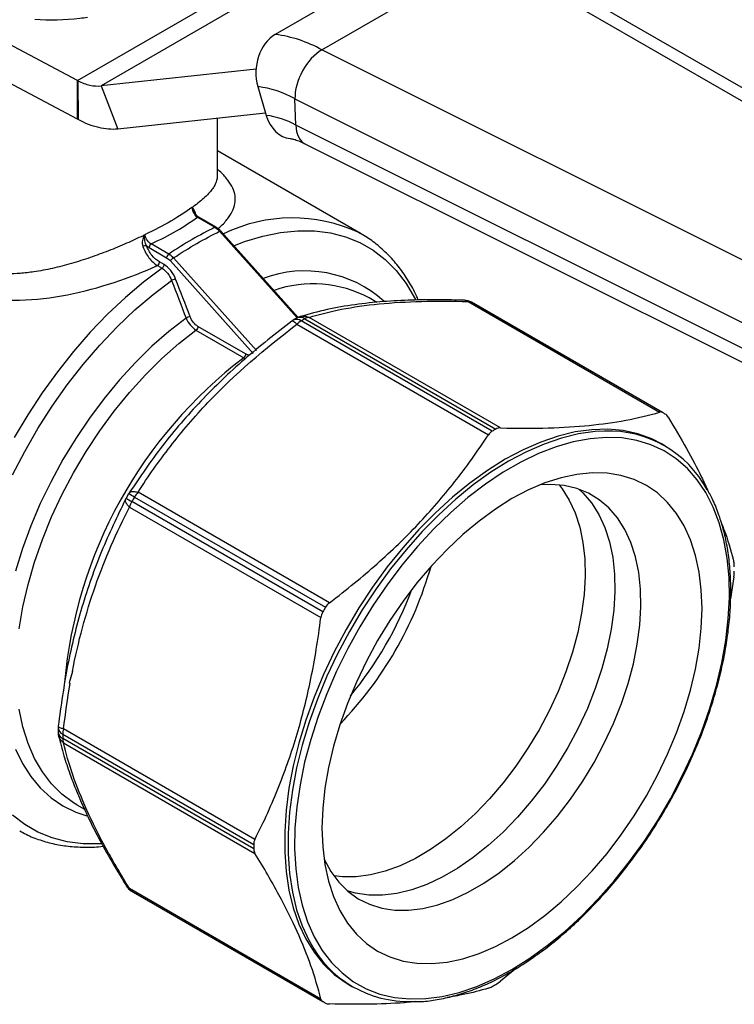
# Model space of a CAD drawing. Header units: inches. Extents: x 0.5 to 21.5, y 0.5 to 16.5.
# Tile 9 of 11: x 17.3 to 19.1, y 12.6 to 15. Entities that reach past the tile are written whole.
import ezdxf

# ---------------------------------------------------------------- set-up
doc = ezdxf.new("R2010")
doc.units = ezdxf.units.IN
doc.header["$LTSCALE"] = 2
doc.header["$MEASUREMENT"] = 0

msp = doc.modelspace()

# ---------------------------------------------------------------- linework, layer by layer
for p, q in [((18.3762, 15.2487), (17.9639, 15.0107)), ((17.4715, 14.8962), (16.863, 15.2179)), ((18.0802, 14.9723), (18.4925, 15.2104)), ((18.4925, 15.2104), (20.0693, 14.3009)), ((20.1209, 14.3044), (18.5425, 15.2148)), ((17.4715, 14.8962), (17.9616, 15.1791)), ((18.0145, 15.1626), (17.5299, 14.8828)), ((17.4715, 14.7997), (16.863, 15.1215)), ((19.7698, 14.128), (18.0802, 14.9723)), ((17.9161, 14.9246), (17.5299, 14.8828)), ((17.4715, 14.7997), (17.4715, 14.8962)), ((17.4725, 14.8957), (17.4732, 14.7988)), ((17.5299, 14.8828), (17.5716, 14.7752)), ((17.9205, 14.8809), (17.9415, 14.8093)), ((18.013, 14.8504), (19.7051, 14.0048)), ((18.015, 14.785), (18.013, 14.8504)), ((17.9399, 14.815), (17.5716, 14.7752)), ((17.8197, 14.6599), (17.8197, 14.802)), ((19.707, 13.9394), (18.015, 14.785)), ((18.0389, 14.738), (19.7302, 13.8928)), ((18.1776, 14.5145), (17.8197, 14.7211)), ((17.7699, 14.5559), (17.8137, 14.5307)), ((17.8171, 14.5308), (17.7733, 14.5561)), ((17.8254, 14.5209), (18.0186, 14.3053)), ((18.021, 14.3065), (17.8284, 14.5214)), ((18.1776, 14.5145), (18.1721, 14.5176)), ((17.6985, 14.4642), (17.6547, 14.4895)), ((17.6497, 14.4801), (17.6934, 14.4549)), ((17.6869, 14.4379), (17.6752, 14.4447)), ((17.7028, 14.447), (17.9091, 14.2168)), ((17.9169, 14.2239), (17.7102, 14.4544)), ((17.6703, 14.4354), (17.6819, 14.4287)), ((18.2172, 14.3439), (18.198, 14.355)), ((18.4442, 14.3458), (18.9208, 14.0706)), ((18.9285, 14.0696), (18.453, 14.3441)), ((18.9318, 14.0677), (18.4563, 14.3422)), ((18.0181, 14.305), (18.0088, 14.2996)), ((18.018, 14.2892), (18.4946, 14.014)), ((18.5039, 14.0231), (18.0285, 14.2976)), ((18.0378, 14.303), (18.5133, 14.0285)), ((18.5248, 14.0314), (18.0482, 14.3066)), ((17.7664, 14.2748), (17.8853, 14.2062)), ((17.8901, 14.2154), (17.7713, 14.284)), ((17.8853, 14.2062), (17.8899, 14.2042)), ((18.9338, 13.987), (18.9255, 13.9918)), ((17.5912, 13.8534), (17.5917, 13.8546)), ((17.5987, 13.8675), (17.5923, 13.8563)), ((17.5999, 13.8687), (17.6007, 13.8698)), ((18.0821, 13.5734), (17.6066, 13.8479)), ((17.6132, 13.8593), (18.0887, 13.5848)), ((18.0987, 13.596), (17.6221, 13.8712)), ((17.6007, 13.8342), (18.0773, 13.5591)), ((19.1061, 13.6609), (19.0977, 13.6059)), ((17.4587, 13.4249), (17.4504, 13.3968)), ((17.4504, 13.3968), (17.4532, 13.3952)), ((17.4231, 13.2851), (17.4231, 13.2743)), ((17.4346, 13.269), (17.9101, 12.9945)), ((17.9133, 13.0072), (17.4367, 13.2823)), ((17.9101, 12.9838), (17.4346, 13.2583)), ((17.4367, 13.2474), (17.9133, 12.9723)), ((17.4698, 13.0934), (17.4885, 13.0826)), ((18.0773, 12.6098), (17.6007, 12.8849)), ((17.6066, 12.878), (18.0821, 12.6035)), ((17.6099, 12.8761), (18.0854, 12.6016)), ((18.5659, 12.6873), (18.5248, 12.654)), ((18.148, 12.645), (18.1563, 12.6402))]:
    msp.add_line(p, q)
at = {"flags": 128}
for points in [[(17.861, 14.485), (17.8875, 14.4951), (17.9328, 14.5088), (17.9771, 14.5179), (18.0201, 14.5223), (18.0616, 14.5219), (18.1014, 14.5169), (18.1391, 14.5071), (18.1745, 14.4928), (18.2075, 14.4738), (18.2377, 14.4505), (18.2651, 14.4229), (18.2895, 14.3911), (18.3107, 14.3555), (18.3129, 14.351)], [(17.6819, 14.4287), (17.636, 14.3941), (17.5907, 14.3559), (17.5463, 14.3142), (17.5032, 14.2694), (17.4615, 14.2216), (17.4215, 14.1712), (17.3834, 14.1184), (17.3475, 14.0636), (17.3139, 14.0071)], [(17.3095, 13.9147), (17.3398, 13.9729), (17.3728, 14.0299), (17.4082, 14.0852), (17.4459, 14.1385), (17.4856, 14.1894), (17.5271, 14.2377), (17.5702, 14.283), (17.6145, 14.325), (17.6598, 14.3636), (17.7057, 14.3984)], [(17.7419, 14.3047), (17.699, 14.2714), (17.6568, 14.2345), (17.6156, 14.1942), (17.5758, 14.1508), (17.5375, 14.1046), (17.5011, 14.0559), (17.4668, 14.0051), (17.4348, 13.9524), (17.4054, 13.8983), (17.3787, 13.8432), (17.3549, 13.7873), (17.3343, 13.731), (17.3168, 13.6748)], [(17.3263, 13.5313), (17.3354, 13.5858), (17.3481, 13.6413), (17.3644, 13.6974), (17.3839, 13.7537), (17.4067, 13.8098), (17.4326, 13.8652), (17.4613, 13.9197), (17.4927, 13.9727), (17.5266, 14.024), (17.5626, 14.0731), (17.6006, 14.1197), (17.6403, 14.1635), (17.6813, 14.2041), (17.7235, 14.2413), (17.7664, 14.2748)], [(18.9255, 13.9918), (18.9013, 14.0041), (18.867, 14.0167), (18.8306, 14.0247), (18.7922, 14.0281), (18.7522, 14.0269), (18.7108, 14.0212), (18.6683, 14.0109), (18.6249, 13.996), (18.581, 13.9768), (18.5367, 13.9533), (18.4925, 13.9257), (18.4485, 13.8942), (18.4052, 13.8589), (18.3626, 13.8202), (18.3212, 13.7781), (18.2812, 13.7331), (18.2429, 13.6854), (18.2064, 13.6353), (18.1721, 13.5832), (18.1402, 13.5293), (18.1108, 13.4741), (18.0842, 13.4179), (18.0606, 13.361), (18.04, 13.3039), (18.0226, 13.2468), (18.0086, 13.1902), (17.998, 13.1344), (17.9909, 13.0799), (17.9874, 13.0269), (17.9874, 12.9757), (17.9909, 12.9268), (17.998, 12.8804), (18.0086, 12.8369), (18.0226, 12.7965), (18.04, 12.7595), (18.0606, 12.7261), (18.0842, 12.6965), (18.1108, 12.671), (18.1402, 12.6497), (18.148, 12.645)], [(18.7839, 14.0234), (18.7606, 14.0221), (18.7192, 14.0164), (18.6767, 14.006), (18.6333, 13.9912), (18.5893, 13.972), (18.5451, 13.9485), (18.5008, 13.9209), (18.4569, 13.8894), (18.4135, 13.8541), (18.371, 13.8153), (18.3296, 13.7733), (18.2896, 13.7283), (18.2512, 13.6806), (18.2148, 13.6305), (18.1805, 13.5784), (18.1486, 13.5245), (18.1192, 13.4693), (18.0926, 13.4131), (18.0689, 13.3562), (18.0484, 13.299), (18.031, 13.242), (18.017, 13.1854), (18.0064, 13.1296), (17.9993, 13.0751), (17.9957, 13.022), (17.9957, 12.9709), (17.9993, 12.922), (18.0064, 12.8756), (18.017, 12.8321), (18.031, 12.7917), (18.0484, 12.7547), (18.0499, 12.7518)], [(18.5534, 12.6835), (18.5976, 12.7111), (18.6414, 12.7426), (18.6847, 12.7779), (18.727, 12.8168), (18.7683, 12.8589), (18.8081, 12.904), (18.8462, 12.9518), (18.8823, 13.002), (18.9163, 13.0542), (18.9478, 13.1081), (18.9768, 13.1633), (19.0029, 13.2195), (19.026, 13.2764), (19.046, 13.3334), (19.0627, 13.3902), (19.076, 13.4466), (19.0858, 13.502), (19.0921, 13.5561), (19.0948, 13.6086), (19.0939, 13.659), (19.0894, 13.7072), (19.0813, 13.7527), (19.0697, 13.7952), (19.0547, 13.8345), (19.0364, 13.8703), (19.0148, 13.9024), (18.9902, 13.9305), (18.9626, 13.9545), (18.9324, 13.9742), (18.8996, 13.9894), (18.8645, 14.0002), (18.8274, 14.0063), (18.7884, 14.0078), (18.7478, 14.0046), (18.706, 13.9968), (18.6631, 13.9844), (18.6195, 13.9675), (18.5755, 13.9463), (18.5314, 13.9208), (18.4873, 13.8912), (18.4437, 13.8578), (18.4009, 13.8207), (18.359, 13.7802), (18.3185, 13.7365), (18.2795, 13.69), (18.2424, 13.641), (18.2073, 13.5898), (18.1745, 13.5366), (18.1442, 13.482), (18.1167, 13.4262), (18.092, 13.3697), (18.0705, 13.3127), (18.0521, 13.2557), (18.0371, 13.1991), (18.0255, 13.1432), (18.0175, 13.0884), (18.013, 13.035), (18.0121, 12.9835), (18.0148, 12.9342), (18.0211, 12.8873), (18.0309, 12.8433), (18.0442, 12.8023), (18.0609, 12.7647), (18.0809, 12.7307), (18.104, 12.7006), (18.1301, 12.6746), (18.159, 12.6527), (18.1906, 12.6352), (18.2245, 12.6222), (18.2607, 12.6138), (18.2988, 12.61), (18.3386, 12.6108), (18.3798, 12.6163), (18.4222, 12.6264), (18.4655, 12.641), (18.5093, 12.6601), (18.5534, 12.6835)], [(18.5534, 12.7623), (18.5947, 12.7882), (18.6356, 12.818), (18.6759, 12.8516), (18.7153, 12.8887), (18.7534, 12.929), (18.7901, 12.9721), (18.8249, 13.0178), (18.8576, 13.0658), (18.8881, 13.1155), (18.916, 13.1668), (18.9411, 13.2191), (18.9633, 13.2721), (18.9824, 13.3254), (18.9982, 13.3786), (19.0106, 13.4312), (19.0195, 13.4829), (19.0249, 13.5333), (19.0267, 13.582), (19.0249, 13.6286), (19.0195, 13.6727), (19.0106, 13.7141), (18.9982, 13.7524), (18.9824, 13.7874), (18.9633, 13.8186), (18.9411, 13.8461), (18.916, 13.8694), (18.8881, 13.8884), (18.8576, 13.9031), (18.8249, 13.9132), (18.7901, 13.9187), (18.7534, 13.9196), (18.7153, 13.9158), (18.6759, 13.9074), (18.6356, 13.8944), (18.5947, 13.877), (18.5534, 13.8553), (18.5122, 13.8294), (18.4713, 13.7996), (18.4309, 13.766), (18.3916, 13.7289), (18.3534, 13.6886), (18.3168, 13.6455), (18.282, 13.5998), (18.2492, 13.5518), (18.2188, 13.502), (18.1909, 13.4508), (18.1658, 13.3985), (18.1436, 13.3454), (18.1245, 13.2921), (18.1087, 13.239), (18.0963, 13.1863), (18.0874, 13.1346), (18.082, 13.0843), (18.0802, 13.0356), (18.082, 12.989), (18.0874, 12.9448), (18.0963, 12.9034), (18.1087, 12.8651), (18.1245, 12.8302), (18.1436, 12.7989), (18.1658, 12.7715), (18.1909, 12.7482), (18.2188, 12.7292), (18.2492, 12.7145), (18.282, 12.7044), (18.3168, 12.6989), (18.3534, 12.698), (18.3916, 12.7018), (18.4309, 12.7102), (18.4713, 12.7231), (18.5122, 12.7406), (18.5534, 12.7623)], [(18.0853, 12.9585), (18.0855, 12.9579), (18.1021, 12.9274), (18.1219, 12.9007), (18.1447, 12.878), (18.1702, 12.8595), (18.1984, 12.8455), (18.2289, 12.8359), (18.2615, 12.831), (18.2958, 12.8308), (18.3316, 12.8352), (18.3686, 12.8442), (18.4064, 12.8577), (18.4447, 12.8757), (18.4832, 12.8979), (18.5216, 12.9242), (18.5594, 12.9543), (18.5964, 12.988), (18.6322, 13.025), (18.6665, 13.0649), (18.6991, 13.1074), (18.7296, 13.1521), (18.7577, 13.1987), (18.7833, 13.2467), (18.8061, 13.2956), (18.8258, 13.3452), (18.8424, 13.3949), (18.8557, 13.4443), (18.8655, 13.4929), (18.8718, 13.5404), (18.8745, 13.5863), (18.8736, 13.6302), (18.8691, 13.6718), (18.861, 13.7106), (18.8495, 13.7463), (18.8345, 13.7787), (18.8163, 13.8073), (18.795, 13.8321), (18.7708, 13.8527), (18.7439, 13.8689), (18.7146, 13.8807), (18.683, 13.888), (18.6495, 13.8905), (18.6226, 13.8894)], [(18.671, 13.8894), (18.6783, 13.8801), (18.6962, 13.8518), (18.7109, 13.8199), (18.7223, 13.7846), (18.7302, 13.7464), (18.7347, 13.7054), (18.7356, 13.6621), (18.733, 13.6168), (18.7268, 13.57), (18.7172, 13.5221), (18.7042, 13.4734), (18.6879, 13.4244), (18.6685, 13.3755), (18.6461, 13.3271), (18.621, 13.2798), (18.5933, 13.2338), (18.5633, 13.1896), (18.5313, 13.1475), (18.4975, 13.108), (18.4623, 13.0714), (18.4258, 13.038), (18.3886, 13.0081), (18.3508, 12.9819), (18.3128, 12.9597), (18.275, 12.9417), (18.2376, 12.9281), (18.2011, 12.9188), (18.1657, 12.9142), (18.1317, 12.914), (18.1094, 12.9166)], [(18.72, 13.8789), (18.7301, 13.8695), (18.7514, 13.8448), (18.7696, 13.8161), (18.7846, 13.7838), (18.7961, 13.7481), (18.8042, 13.7092), (18.8087, 13.6677), (18.8096, 13.6238), (18.8069, 13.5779), (18.8006, 13.5304), (18.7908, 13.4817), (18.7775, 13.4324), (18.7609, 13.3827), (18.7411, 13.3331), (18.7184, 13.2841), (18.6928, 13.2361), (18.6646, 13.1896), (18.6341, 13.1448), (18.6016, 13.1023), (18.5672, 13.0624), (18.5314, 13.0255), (18.4945, 12.9918), (18.4566, 12.9617), (18.4183, 12.9354), (18.3798, 12.9131), (18.3415, 12.8952), (18.3037, 12.8816), (18.2667, 12.8726), (18.2309, 12.8682), (18.1965, 12.8685), (18.164, 12.8734), (18.143, 12.8794)], [(17.4698, 13.0934), (17.4613, 13.0985), (17.4326, 13.1198), (17.4067, 13.1454), (17.3839, 13.1751), (17.3644, 13.2088), (17.3481, 13.2461), (17.3354, 13.2869), (17.3263, 13.3309)], [(17.3168, 13.2321), (17.3343, 13.1961), (17.3549, 13.1637), (17.3787, 13.1353), (17.4054, 13.1109), (17.4348, 13.0908), (17.4668, 13.0751), (17.4942, 13.0657)], [(17.5322, 12.9959), (17.5271, 12.9957), (17.4856, 12.996), (17.4459, 13.001), (17.4082, 13.0108), (17.3728, 13.0252), (17.3398, 13.0441), (17.3095, 13.0674)]]:
    msp.add_lwpolyline(points, dxfattribs=at)
for centre, radius, start, end in [((17.9233, 14.6923), 0.321, 60.7362, 82.7348), ((17.8883, 14.6278), 0.2552, 60.7362, 82.7348), ((17.9159, 14.6083), 0.2026, 60.7362, 82.7348), ((17.7652, 14.5768), 0.00875, 158.9238, 164.1392), ((18.0069, 14.1624), 0.3917, 65.0521, 116.0649), ((17.606, 14.4661), 0.0565, 53.5827, 54.1685), ((18.0376, 14.126), 0.2962, 48.3056, 110.4658), ((18.0577, 14.0907), 0.2992, 62.0193, 108.9082), ((18.4335, 14.3099), 0.0394, 60.7668, 88.2762), ((18.446, 14.3309), 0.0149, 61.773, 96.9524), ((18.3152, 14.0978), 0.2822, 60.0027, 60.7668), ((18.0287, 14.2656), 0.0394, 120.382, 126.6758), ((18.0169, 14.2815), 0.0198, 54.4202, 114.3158), ((18.0533, 14.2564), 0.0482, 121.0453, 137.0843), ((18.0376, 14.2707), 0.0394, 107.1841, 119.6097), ((18.0262, 14.2867), 0.02, 54.6432, 114.0078), ((18.432, 13.6093), 0.7979, 119.6112, 120.3835), ((18.0515, 14.28), 0.0268, 97.0435, 120.8119), ((18.5791, 13.2956), 1.1448, 127.3035, 174.8841), ((18.7907, 13.8234), 0.2822, 59.2225, 60.7668), ((18.9075, 13.3348), 0.7979, 119.6112, 120.3835), ((18.7952, 13.7469), 0.2767, 28.0028, 92.3367), ((17.6264, 13.8368), 0.0394, 150.2574, 152.7317), ((17.8093, 14.2093), 0.4144, 238.4111, 240.712), ((17.6327, 13.8476), 0.0394, 147.2623, 149.7426), ((17.4059, 13.5105), 0.4057, 59.2782, 61.6282), ((17.663, 13.8155), 0.065, 150.1239, 163.2434), ((18.8795, 13.1206), 1.466, 149.7426, 150.2574), ((17.6694, 13.8266), 0.065, 136.7561, 149.8762), ((17.4549, 13.9429), 0.9327, 315.9451, 344.0603), ((17.4445, 13.949), 0.9171, 320.3931, 339.6123), ((19.355, 12.8461), 1.466, 149.7426, 150.2574), ((17.4624, 13.2849), 0.0394, 173.2926, 179.6154), ((17.4417, 13.2863), 0.0187, 183.729, 247.5449), ((17.4624, 13.2746), 0.0394, 180.3876, 192.8604), ((17.4429, 13.2764), 0.02, 186.0459, 245.3603), ((17.4828, 13.2681), 0.0482, 162.9154, 178.9523), ((18.2327, 13.2637), 0.7981, 179.6139, 180.3861), ((17.4614, 13.2579), 0.0268, 179.1856, 202.9497), ((18.7082, 12.9892), 0.7981, 179.6139, 180.3861), ((17.6264, 12.912), 0.0394, 211.6996, 239.2225), ((17.6145, 12.8907), 0.0149, 203.04, 238.2154), ((17.751, 13.1205), 0.2822, 239.2225, 240.0027), ((18.2949, 12.8803), 0.2766, 207.6644, 271.8689), ((18.1097, 13.3346), 0.7979, 299.6112, 300.3835), ((18.2265, 12.846), 0.2822, 239.2225, 240.7668)]:
    msp.add_arc(centre, radius, start, end)
for centre, major_axis, ratio, start_param, end_param in [((17.9902, 14.9211), (0.0105, 0.0979), 0.752785, 0.502624, 2.07342), ((18.0826, 14.8906), (0.0466, 0.0867), 0.59719, 0.767868, 2.338665), ((18.0112, 14.8495), (0.0105, 0.0979), 0.752785, 2.07342, 3.146029), ((18.0846, 14.8252), (0.0466, 0.0867), 0.59719, 2.338665, 3.159438)]:
    msp.add_ellipse(centre, major_axis=major_axis, ratio=ratio, start_param=start_param, end_param=end_param)
for points, knots in [([(17.3649, 15.0488), (17.4016, 15.0464), (17.4457, 15.0467), (17.4899, 15.0529), (17.4963, 15.0539)], [0, 0, 0, 0, 0.2952694, 0.3444157, 0.3444157, 0.3444157, 0.3444157]), ([(17.4715, 14.8962), (17.4717, 14.8961), (17.4718, 14.896), (17.4722, 14.8958), (17.4723, 14.8958), (17.4725, 14.8957)], [0, 0, 0, 0, 0.001714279, 0.001714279, 0.003428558, 0.003428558, 0.003428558, 0.003428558]), ([(17.4725, 14.8957), (17.4825, 14.8905), (17.4925, 14.8868), (17.5118, 14.8824), (17.5211, 14.8818), (17.5299, 14.8828)], [0, 0, 0, 0, 0.1032592, 0.1032592, 0.2065183, 0.2065183, 0.2065183, 0.2065183]), ([(17.4732, 14.7988), (17.4729, 14.799), (17.4726, 14.7991), (17.4721, 14.7994), (17.4718, 14.7996), (17.4715, 14.7997)], [0, 0, 0, 0, 0.002996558, 0.002996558, 0.005993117, 0.005993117, 0.005993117, 0.005993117]), ([(17.5716, 14.7752), (17.5567, 14.7736), (17.5407, 14.7749), (17.5075, 14.7829), (17.4904, 14.7896), (17.4732, 14.7988)], [0, 0, 0, 0, 0.1805755, 0.1805755, 0.361151, 0.361151, 0.361151, 0.361151]), ([(18.001, 14.7514), (18.0025, 14.7513), (18.0063, 14.7509), (18.0159, 14.7483), (18.027, 14.7443), (18.035, 14.7399), (18.0381, 14.7382)], [0, 0, 0, 0, 0.186273, 0.498268, 0.809436, 1, 1, 1, 1]), ([(17.819, 14.6599), (17.8191, 14.6566), (17.8192, 14.6495), (17.8149, 14.6387), (17.8087, 14.6279), (17.8001, 14.6171), (17.7892, 14.6058), (17.7758, 14.594), (17.7651, 14.5859), (17.7598, 14.582)], [0, 0, 0, 0, 0.13826, 0.297916, 0.44168, 0.569602, 0.719882, 0.863288, 1, 1, 1, 1]), ([(17.8216, 14.5276), (17.8242, 14.5299), (17.8352, 14.5392), (17.848, 14.5551), (17.86, 14.5751), (17.8651, 14.5947), (17.8639, 14.614), (17.8565, 14.6335), (17.8425, 14.6531), (17.8299, 14.6671), (17.8205, 14.6747), (17.8197, 14.6754)], [0, 0, 0, 0, 0.042052, 0.175086, 0.30761, 0.441278, 0.576315, 0.712068, 0.850082, 0.986351, 1, 1, 1, 1]), ([(16.9979, 14.5598), (17.0067, 14.5287), (17.0352, 14.4687), (17.1097, 14.3969), (17.2448, 14.3413), (17.4452, 14.3509), (17.6032, 14.4051), (17.6703, 14.4354)], [6.082024, 6.082024, 6.082024, 6.082024, 6.407761, 6.733498, 7.059235, 7.710709, 8.345895, 8.345895, 8.345895, 8.345895]), ([(17.6346, 14.5097), (17.6211, 14.5034), (17.5933, 14.4903), (17.5489, 14.4718), (17.5027, 14.4551), (17.4561, 14.4402), (17.4092, 14.428), (17.3666, 14.4201), (17.3298, 14.4157), (17.2997, 14.414), (17.2708, 14.4143), (17.2423, 14.4169), (17.2137, 14.4223), (17.1828, 14.4313), (17.1509, 14.4454), (17.1192, 14.4666), (17.0916, 14.4931), (17.0716, 14.5201), (17.0575, 14.5461), (17.0491, 14.565), (17.0456, 14.5772), (17.0445, 14.5813)], [0, 0, 0, 0, 0.062165, 0.127963, 0.192108, 0.256833, 0.321333, 0.385726, 0.433335, 0.476069, 0.513949, 0.559223, 0.603308, 0.646292, 0.708884, 0.769565, 0.831789, 0.897512, 0.936284, 0.979148, 1, 1, 1, 1]), ([(17.7564, 14.5802), (17.7565, 14.5779), (17.7575, 14.5726), (17.7621, 14.5631), (17.767, 14.5579), (17.7699, 14.5559)], [0, 0, 0, 0, 0.031049, 0.0620979, 0.1086713, 0.1086713, 0.1086713, 0.1086713]), ([(17.7564, 14.5802), (17.7564, 14.5802), (17.7565, 14.5801), (17.7566, 14.5798), (17.7566, 14.5795), (17.7568, 14.5792)], [-0.000498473, -0.000498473, -0.000498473, -0.000498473, 0, 0, 0.003148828, 0.003148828, 0.003148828, 0.003148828]), ([(17.7568, 14.5792), (17.7574, 14.5774), (17.7588, 14.5739), (17.7612, 14.5696), (17.7626, 14.5672), (17.7629, 14.5667)], [0, 0, 0, 0, 0.471456, 0.899552, 1, 1, 1, 1]), ([(17.7676, 14.5598), (17.7658, 14.5648), (17.7633, 14.5715), (17.7598, 14.5773), (17.7581, 14.5792), (17.757, 14.58)], [0, 0, 0, 0, 0.03614038, 0.05162912, 0.07228077, 0.07228077, 0.07228077, 0.07228077]), ([(17.7734, 14.556), (17.7713, 14.5574), (17.7683, 14.5596), (17.7647, 14.5639), (17.7626, 14.5669), (17.7617, 14.5688), (17.7614, 14.5694)], [0, 0, 0, 0, 0.4456527, 0.6699096, 0.8936086, 1, 1, 1, 1]), ([(17.7699, 14.5559), (17.7705, 14.5562), (17.7718, 14.5567), (17.7728, 14.5562), (17.7733, 14.556)], [0, 0, 0, 0, 0.53257, 1, 1, 1, 1]), ([(17.6391, 14.5119), (17.6374, 14.5096), (17.635, 14.5052), (17.6318, 14.4956), (17.6324, 14.4878), (17.6342, 14.4828)], [-0.07228077, -0.07228077, -0.07228077, -0.07228077, -0.05162912, -0.03614038, 0, 0, 0, 0]), ([(17.643, 14.4853), (17.6411, 14.4886), (17.6391, 14.4942), (17.6383, 14.5036), (17.6388, 14.5088), (17.6395, 14.5115)], [-0.07228077, -0.07228077, -0.07228077, -0.07228077, -0.03614038, -0.02065165, 0, 0, 0, 0]), ([(17.6395, 14.5115), (17.6396, 14.512), (17.6398, 14.5124), (17.6399, 14.5128), (17.6399, 14.5129), (17.64, 14.513)], [-0.003647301, -0.003647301, -0.003647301, -0.003647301, -0.000498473, -0.000498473, 0, 0, 0, 0]), ([(17.6547, 14.4895), (17.6502, 14.4917), (17.6423, 14.4994), (17.6398, 14.5093), (17.64, 14.513)], [0, 0, 0, 0, 0.0620979, 0.1086713, 0.1086713, 0.1086713, 0.1086713]), ([(17.8137, 14.5307), (17.8143, 14.5309), (17.8157, 14.5314), (17.8167, 14.5309), (17.8171, 14.5307)], [0, 0, 0, 0, 0.519396, 1, 1, 1, 1]), ([(17.8283, 14.5215), (17.8265, 14.5233), (17.823, 14.527), (17.8191, 14.5295), (17.8172, 14.5307)], [0, 0, 0, 0, 0.498428, 1, 1, 1, 1]), ([(17.8254, 14.5209), (17.826, 14.5212), (17.8272, 14.5217), (17.8282, 14.5218), (17.8283, 14.5214), (17.8283, 14.5213)], [0, 0, 0, 0, 0.443455, 0.886909, 1, 1, 1, 1]), ([(18.3199, 14.3496), (18.3185, 14.3531), (18.3116, 14.37), (18.2962, 14.3971), (18.2735, 14.4307), (18.2479, 14.4605), (18.2195, 14.4863), (18.194, 14.5054), (18.1771, 14.5143), (18.1713, 14.5174)], [0, 0, 0, 0, 0.046199, 0.221884, 0.396312, 0.56929, 0.740815, 0.911118, 1, 1, 1, 1]), ([(17.643, 14.4853), (17.6418, 14.4852), (17.6387, 14.4846), (17.6354, 14.4834), (17.6342, 14.4828)], [0, 0, 0, 0, 0.571429, 1, 1, 1, 1]), ([(17.6547, 14.4895), (17.6533, 14.4885), (17.652, 14.487), (17.6502, 14.4836), (17.6497, 14.4817), (17.6497, 14.4801)], [0, 0, 0, 0, 0.5, 0.5, 1, 1, 1, 1]), ([(17.6342, 14.4828), (17.6377, 14.4731), (17.6484, 14.4536), (17.663, 14.4399), (17.6703, 14.4354)], [0, 0, 0, 0, 0.0702546, 0.1405078, 0.1405078, 0.1405078, 0.1405078]), ([(17.6985, 14.4642), (17.6973, 14.4634), (17.6947, 14.4605), (17.6934, 14.4567), (17.6934, 14.4549)], [0, 0, 0, 0, 0.428571, 1, 1, 1, 1]), ([(17.6752, 14.4447), (17.6752, 14.4431), (17.6747, 14.4413), (17.6729, 14.4379), (17.6716, 14.4364), (17.6703, 14.4354)], [0, 0, 0, 0, 0.5, 0.5, 1, 1, 1, 1]), ([(17.6869, 14.4379), (17.6869, 14.4366), (17.686, 14.433), (17.6835, 14.4298), (17.6819, 14.4287)], [0, 0, 0, 0, 0.428571, 1, 1, 1, 1]), ([(17.7102, 14.4544), (17.7088, 14.4535), (17.7072, 14.4522), (17.7045, 14.4495), (17.7034, 14.4481), (17.7028, 14.447)], [0, 0, 0, 0, 0.5, 0.5, 1, 1, 1, 1]), ([(17.7158, 14.4018), (17.7148, 14.4017), (17.7114, 14.401), (17.7074, 14.3993), (17.7057, 14.3984)], [0, 0, 0, 0, 0.428571, 1, 1, 1, 1]), ([(18.4347, 14.3493), (18.4133, 14.3497), (18.3683, 14.3507), (18.3009, 14.3497), (18.2306, 14.3461), (18.1597, 14.3385), (18.0899, 14.3263), (18.0478, 14.3145), (18.026, 14.3084)], [0, 0, 0, 0, 0.13129, 0.276762, 0.43639, 0.610225, 0.79832, 1, 1, 1, 1]), ([(18.0482, 14.3066), (18.073, 14.3142), (18.0999, 14.321), (18.1578, 14.3323), (18.1889, 14.3368), (18.2889, 14.3466), (18.364, 14.3481), (18.4442, 14.3458)], [0, 0, 0, 0, 0.25, 0.25, 0.5, 0.5, 1, 1, 1, 1]), ([(18.4442, 14.3458), (18.4421, 14.3471), (18.4391, 14.3491), (18.4358, 14.349), (18.4347, 14.3489)], [0, 0, 0, 0, 0.672031, 1, 1, 1, 1]), ([(18.0053, 14.2973), (17.9652, 14.266), (17.8849, 14.2035), (17.7768, 14.0994), (17.6804, 13.9881), (17.6271, 13.9093), (17.6004, 13.87)], [0, 0, 0, 0, 0.249344, 0.4995, 0.750059, 1, 1, 1, 1]), ([(17.6221, 13.8712), (17.6469, 13.9098), (17.6737, 13.9481), (17.7316, 14.0228), (17.7628, 14.0592), (17.8628, 14.1644), (17.9379, 14.2294), (18.018, 14.2892)], [0, 0, 0, 0, 0.25, 0.25, 0.5, 0.5, 1, 1, 1, 1]), ([(17.752, 14.3081), (17.7506, 14.308), (17.7469, 14.307), (17.7432, 14.3054), (17.7419, 14.3047)], [0, 0, 0, 0, 0.571429, 1, 1, 1, 1]), ([(18.018, 14.2892), (18.0162, 14.2909), (18.0124, 14.2945), (18.0084, 14.2969), (18.006, 14.2979), (18.0056, 14.2972), (18.0055, 14.297)], [0, 0, 0, 0, 0.3047311, 0.6401279, 0.9088178, 1, 1, 1, 1]), ([(18.026, 14.3081), (18.0272, 14.3085), (18.0315, 14.31), (18.0393, 14.3098), (18.0453, 14.3076), (18.0482, 14.3066)], [0, 0, 0, 0, 0.175987, 0.60776, 1, 1, 1, 1]), ([(17.7713, 14.284), (17.7713, 14.2824), (17.7708, 14.2806), (17.769, 14.2773), (17.7678, 14.2758), (17.7664, 14.2748)], [0, 0, 0, 0, 0.5, 0.5, 1, 1, 1, 1]), ([(17.8901, 14.2154), (17.8901, 14.2136), (17.8889, 14.2099), (17.8864, 14.207), (17.8853, 14.2062)], [0, 0, 0, 0, 0.571429, 1, 1, 1, 1]), ([(17.9002, 14.2124), (17.9, 14.2124), (17.8972, 14.2118), (17.8936, 14.2136), (17.8901, 14.2154)], [0, 0, 0, 0, 0.039476, 1, 1, 1, 1]), ([(18.5248, 14.0314), (18.5681, 14.0304), (18.6073, 14.0304), (18.6802, 14.0325), (18.7139, 14.0346), (18.7776, 14.0409), (18.8077, 14.0451), (18.8655, 14.0559), (18.8934, 14.0625), (18.9208, 14.0706)], [0, 0, 0, 0, 0.25, 0.25, 0.5, 0.5, 0.75, 0.75, 1, 1, 1, 1]), ([(18.9421, 14.0583), (18.9578, 14.032), (18.9882, 13.981), (19.0213, 13.9191), (19.037, 13.8847), (19.0424, 13.8727)], [0, 0, 0, 0, 0.408431, 0.793525, 1, 1, 1, 1]), ([(18.0987, 13.596), (18.142, 13.6288), (18.1812, 13.6609), (18.2541, 13.7256), (18.2878, 13.7581), (18.3515, 13.8254), (18.3815, 13.8601), (18.4394, 13.9334), (18.4672, 13.9721), (18.4946, 14.014)], [0, 0, 0, 0, 0.25, 0.25, 0.5, 0.5, 0.75, 0.75, 1, 1, 1, 1]), ([(17.6007, 13.8698), (17.601, 13.8702), (17.6022, 13.872), (17.6066, 13.8732), (17.6134, 13.8734), (17.6192, 13.8719), (17.6221, 13.8712)], [0, 0, 0, 0, 0.110031, 0.406219, 0.699838, 1, 1, 1, 1]), ([(19.0984, 13.6262), (19.0983, 13.6347), (19.098, 13.6593), (19.0951, 13.6985), (19.0886, 13.743), (19.0789, 13.7851), (19.0659, 13.8243), (19.0536, 13.8539), (19.0445, 13.8692), (19.0419, 13.8736)], [0, 0, 0, 0, 0.088844, 0.257569, 0.426348, 0.595087, 0.763709, 0.932114, 1, 1, 1, 1]), ([(17.591, 13.8536), (17.5703, 13.8108), (17.5289, 13.7253), (17.4805, 13.5863), (17.4442, 13.4407), (17.4303, 13.3397), (17.4233, 13.2893)], [0, 0, 0, 0, 0.249525, 0.499748, 0.750239, 1, 1, 1, 1]), ([(17.6007, 13.8342), (17.5986, 13.8364), (17.5945, 13.8406), (17.5912, 13.8467), (17.5901, 13.8511), (17.591, 13.853), (17.5912, 13.8534)], [0, 0, 0, 0, 0.2993658, 0.5987315, 0.8980973, 1, 1, 1, 1]), ([(17.4587, 13.4249), (17.4658, 13.4618), (17.4741, 13.4981), (17.4933, 13.5695), (17.5259, 13.6743), (17.5688, 13.7723), (17.6007, 13.8342)], [0, 0, 0, 0, 0.25, 0.25, 0.5, 1, 1, 1, 1]), ([(19.0761, 13.7916), (19.0791, 13.7839), (19.0926, 13.7497), (19.1002, 13.7193), (19.1061, 13.6957)], [0, 0, 0, 0, 0.224445, 1, 1, 1, 1]), ([(18.3079, 12.6033), (18.3146, 12.6033), (18.334, 12.6033), (18.3674, 12.6079), (18.4077, 12.6166), (18.4489, 12.6296), (18.4907, 12.6465), (18.5327, 12.6673), (18.5749, 12.6919), (18.6168, 12.72), (18.6583, 12.7516), (18.6991, 12.7865), (18.739, 12.8243), (18.7778, 12.865), (18.8152, 12.9083), (18.8511, 12.9539), (18.8852, 13.0015), (18.9174, 13.051), (18.9474, 13.102), (18.9751, 13.1541), (19.0004, 13.2072), (19.023, 13.2609), (19.0428, 13.315), (19.0598, 13.369), (19.0739, 13.4227), (19.0849, 13.4758), (19.0927, 13.5279), (19.0975, 13.5783), (19.0981, 13.6105), (19.0984, 13.6262)], [0, 0, 0, 0, 0.019958, 0.0575, 0.095139, 0.13285, 0.17061, 0.208396, 0.246194, 0.28399, 0.32178, 0.359561, 0.397332, 0.435094, 0.472846, 0.510592, 0.548333, 0.586069, 0.623805, 0.66154, 0.699277, 0.737018, 0.774764, 0.812518, 0.850281, 0.888055, 0.925842, 0.963642, 1, 1, 1, 1]), ([(17.9133, 13.0072), (17.9359, 13.0519), (17.9555, 13.0953), (17.9901, 13.1821), (18.0051, 13.2254), (18.0315, 13.3142), (18.0429, 13.3597), (18.0624, 13.4552), (18.0706, 13.5052), (18.0773, 13.5591)], [0, 0, 0, 0, 0.25, 0.25, 0.5, 0.5, 0.75, 0.75, 1, 1, 1, 1]), ([(17.4235, 13.2893), (17.4234, 13.2892), (17.423, 13.2885), (17.4248, 13.287), (17.4288, 13.2847), (17.4338, 13.2832), (17.4367, 13.2823)], [0, 0, 0, 0, 0.041924, 0.361355, 0.619645, 1, 1, 1, 1]), ([(17.4241, 13.2658), (17.4282, 13.2492), (17.4359, 13.2185), (17.4509, 13.1734), (17.4656, 13.1347), (17.4806, 13.0992), (17.498, 13.0614), (17.5215, 13.0149), (17.5529, 12.9575), (17.579, 12.9145), (17.593, 12.8913)], [0, 0, 0, 0, 0.152682, 0.283007, 0.390797, 0.476852, 0.571662, 0.690604, 0.833552, 1, 1, 1, 1]), ([(17.4367, 13.2474), (17.4338, 13.25), (17.429, 13.2542), (17.4252, 13.2609), (17.4246, 13.2646), (17.4244, 13.2659)], [0, 0, 0, 0, 0.491241, 0.824738, 1, 1, 1, 1]), ([(17.6007, 12.8849), (17.5797, 12.919), (17.56, 12.9526), (17.5242, 13.018), (17.5083, 13.0498), (17.4672, 13.141), (17.4484, 13.1968), (17.4367, 13.2474)], [0, 0, 0, 0, 0.25, 0.25, 0.5, 0.5, 1, 1, 1, 1]), ([(17.3278, 13.0284), (17.3329, 13.0254), (17.3489, 13.0162), (17.378, 13.0051), (17.4147, 12.9949), (17.4531, 12.9888), (17.4932, 12.9874), (17.5208, 12.9879), (17.5352, 12.9901), (17.5355, 12.9902)], [0, 0, 0, 0, 0.085981, 0.266476, 0.447202, 0.62875, 0.811548, 0.995795, 1, 1, 1, 1]), ([(18.0773, 12.6098), (18.0706, 12.6375), (18.0624, 12.665), (18.0429, 12.7205), (18.0315, 12.7486), (18.0051, 12.8069), (17.9901, 12.8371), (17.9555, 12.9014), (17.9359, 12.9353), (17.9133, 12.9723)], [0, 0, 0, 0, 0.25, 0.25, 0.5, 0.5, 0.75, 0.75, 1, 1, 1, 1]), ([(17.5933, 12.8915), (17.5938, 12.8906), (17.5953, 12.8876), (17.5985, 12.886), (17.6007, 12.8849)], [0, 0, 0, 0, 0.330189, 1, 1, 1, 1]), ([(18.4946, 12.6366), (18.4746, 12.631), (18.4428, 12.6221), (18.4055, 12.616), (18.3917, 12.6138)], [0, 0, 0, 0, 0.631677, 1, 1, 1, 1]), ([(18.312, 12.6034), (18.3068, 12.6028), (18.2738, 12.599), (18.2035, 12.5962), (18.1343, 12.597), (18.0987, 12.5974)], [0, 0, 0, 0, 0.082523, 0.527019, 1, 1, 1, 1])]:
    msp.add_open_spline(points, degree=3, knots=knots)
for points in [[(17.7564, 14.5802), (17.7263, 14.5578), (17.6861, 14.5346), (17.64, 14.513)], [(17.757, 14.58), (17.7568, 14.58), (17.7566, 14.5801), (17.7564, 14.5802)], [(17.757, 14.58), (17.758, 14.5806), (17.7589, 14.5813), (17.7598, 14.582)], [(17.6547, 14.4895), (17.7003, 14.5106), (17.7399, 14.5334), (17.7699, 14.5559)], [(17.6391, 14.5119), (17.6376, 14.5111), (17.6361, 14.5104), (17.6346, 14.5097)], [(17.64, 14.513), (17.6397, 14.5126), (17.6394, 14.5122), (17.6391, 14.5119)], [(17.8137, 14.5307), (17.7761, 14.5122), (17.7375, 14.4899), (17.6985, 14.4642)], [(17.7102, 14.4544), (17.7493, 14.4801), (17.7879, 14.5023), (17.8254, 14.5209)], [(17.8137, 14.5307), (17.8177, 14.5283), (17.8217, 14.525), (17.8254, 14.5209)], [(17.6752, 14.4447), (17.6687, 14.4484), (17.6555, 14.4601), (17.646, 14.4769), (17.643, 14.4853)], [(17.643, 14.4853), (17.6452, 14.4832), (17.6474, 14.4814), (17.6497, 14.4801)], [(17.7102, 14.4544), (17.7066, 14.4585), (17.7025, 14.4618), (17.6985, 14.4642)], [(17.7158, 14.4018), (17.7129, 14.4093), (17.7044, 14.4242), (17.6927, 14.4346), (17.6869, 14.4379)], [(17.6934, 14.4549), (17.6967, 14.453), (17.6999, 14.4503), (17.7028, 14.447)], [(17.6819, 14.4287), (17.6868, 14.4259), (17.6965, 14.4172), (17.7034, 14.4047), (17.7057, 14.3984)], [(17.7057, 14.3984), (17.7178, 14.3671), (17.7299, 14.3359), (17.7419, 14.3047)], [(17.752, 14.3081), (17.7399, 14.3393), (17.7279, 14.3706), (17.7158, 14.4018)], [(17.7419, 14.3047), (17.7445, 14.2985), (17.7517, 14.2863), (17.7616, 14.2776), (17.7664, 14.2748)], [(17.7713, 14.284), (17.7674, 14.2862), (17.7596, 14.2932), (17.7539, 14.3031), (17.752, 14.3081)], [(18.9285, 14.0696), (18.9259, 14.0711), (18.9233, 14.0714), (18.9208, 14.0706)], [(18.9421, 14.0583), (18.94, 14.0617), (18.9377, 14.0643), (18.9351, 14.0658)], [(18.5039, 14.0231), (18.5003, 14.021), (18.4972, 14.0179), (18.4946, 14.014)], [(18.5248, 14.0314), (18.5208, 14.0315), (18.5169, 14.0306), (18.5133, 14.0285)], [(19.1071, 13.6856), (19.1071, 13.6897), (19.1067, 13.6932), (19.1061, 13.6957)], [(19.1061, 13.6609), (19.1067, 13.6659), (19.1071, 13.6706), (19.1071, 13.6748)], [(18.0987, 13.596), (18.0947, 13.593), (18.0913, 13.5892), (18.0887, 13.5848)], [(18.0821, 13.5734), (18.0796, 13.5689), (18.078, 13.5641), (18.0773, 13.5591)], [(17.4367, 13.2823), (17.4412, 13.3202), (17.4466, 13.3579), (17.4532, 13.3952)], [(17.9133, 13.0072), (17.9112, 13.003), (17.9101, 12.9987), (17.9101, 12.9945)], [(17.9101, 12.9838), (17.9101, 12.9796), (17.9112, 12.9757), (17.9133, 12.9723)], [(18.5133, 12.6462), (18.5169, 12.6483), (18.5208, 12.651), (18.5248, 12.654)], [(18.4946, 12.6366), (18.4972, 12.6374), (18.5003, 12.6388), (18.5039, 12.6408)], [(18.0773, 12.6098), (18.078, 12.6072), (18.0796, 12.6051), (18.0821, 12.6035)], [(18.0887, 12.5997), (18.0913, 12.5983), (18.0947, 12.5975), (18.0987, 12.5974)]]:
    msp.add_open_spline(points, degree=3)

doc.saveas('drawing.dxf')
